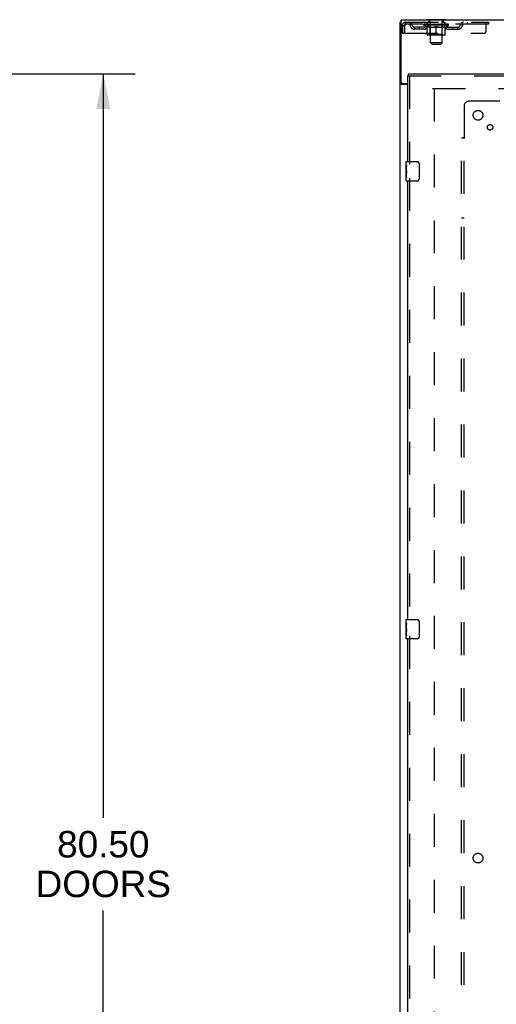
# Model space of a CAD drawing. Header units: inches. Extents: x 0 to 308, y 0 to 199.
# Tile 14 of 139: x 29 to 54, y 95 to 145. Entities that reach past the tile are written whole.
import ezdxf

# ---------------------------------------------------------------- set-up
doc = ezdxf.new("R2010")
doc.units = ezdxf.units.IN
doc.header["$LTSCALE"] = 16.920913
doc.header["$MEASUREMENT"] = 0
doc.linetypes.add('HIDDEN', pattern=[0.2, 0.1, -0.1])
doc.layers.get('0').update_dxf_attribs({"linetype": 'CONTINUOUS'})
for name, color, linetype in [('DEFAULT_2', 8, 'HIDDEN'), ('DIMENSIONS', 7, 'CONTINUOUS'), ('LEFT_OR_SECONDARY_DOOR_ASSEMBLY', 7, 'CONTINUOUS'), ('SUBPANEL', 7, 'CONTINUOUS')]:
    doc.layers.add(name, color=color, linetype=linetype)
doc.styles.get("Standard").update_dxf_attribs({"font": 'arial.ttf'})
doc.dimstyles.new('DIMSTYLE_1', dxfattribs={"dimtxt": 1.357292, "dimasz": 1.809723, "dimexe": 0.09, "dimexo": 0.07, "dimgap": 0.0375, "dimtad": 0, "dimtih": 1, "dimtoh": 1, "dimzin": 4, "dimdsep": 46, "dimtxsty": 'Standard', "dimblk": '_FILLED', "dimblk1": '_FILLED', "dimblk2": '_FILLED', "dimcen": 0.09, "dimadec": 3, "dimazin": 1, "dimtfac": 1, "dimtdec": 3, "dimtofl": 0, "dimtmove": 0, "dimatfit": 3, "dimldrblk": '_FILLED', "dimfxl": 0, "dimtolj": 1, "dimtzin": 4, "dimarcsym": 0})

# ---------------------------------------------------------------- blocks, each defined once
blk = doc.blocks.new('_FILLED')
at = {"color": 0, "linetype": 'ByBlock'}
blk.add_solid([(0, 0), (-1, 0.2), (-1, -0.2)], dxfattribs=at)
blk = doc.blocks.new('*D9')
at = {"layer": 'DIMENSIONS', "color": 2, "linetype": 'Continuous'}
for p, q in [((27.69, 142.584), (35.146, 142.584)), ((33.517, 142.584), (33.517, 104.405)), ((33.517, 62.084), (33.517, 99.654)), ((27.69, 62.084), (35.146, 62.084))]:
    blk.add_line(p, q, dxfattribs=at)
at = {"layer": 'DIMENSIONS', "color": 2, "linetype": 'Continuous', "xscale": 1.8097233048, "yscale": 1.8097233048, "zscale": 1.8097233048}
for p, rotation in [((33.517, 142.584), 90), ((33.517, 62.084), 270)]:
    blk.add_blockref('_FILLED', p, dxfattribs=dict(at, rotation=rotation))
at = {"layer": 'DIMENSIONS', "color": 2, "linetype": 'Continuous', "insert": (33.517, 103.726), "char_height": 1.3573, "width": 6.94288, "attachment_point": 2, "line_spacing_factor": 0.9}
blk.add_mtext('80.50\\PDOORS', dxfattribs=at)

msp = doc.modelspace()

# ---------------------------------------------------------------- linework, layer by layer
at = {"color": 7, "linetype": 'Continuous'}
for p, q in [((48.763, 55.438), (48.763, 145.23)), ((48.763, 145.23), (48.815, 145.23)), ((48.815, 142.156), (48.815, 145.334)), ((126.461, 145.334), (48.815, 145.334)), ((50.117, 145.364), (50.117, 145.334)), ((51.117, 145.364), (50.117, 145.364)), ((51.117, 145.364), (51.117, 145.334)), ((49.138, 142.041), (48.833, 142.041)), ((48.877, 142.093), (49.138, 142.093))]:
    msp.add_line(p, q, dxfattribs=at)
for points in [[(48.806, 142.053), (48.798, 142.056), (48.794, 142.057), (48.79, 142.059), (48.787, 142.06), (48.783, 142.061), (48.78, 142.063), (48.777, 142.064), (48.775, 142.066), (48.772, 142.067), (48.77, 142.069), (48.768, 142.071), (48.766, 142.072), (48.765, 142.074), (48.764, 142.076), (48.763, 142.078), (48.763, 142.08), (48.763, 142.082)], [(48.833, 142.041), (48.83, 142.043), (48.828, 142.044), (48.825, 142.046), (48.822, 142.048), (48.818, 142.049), (48.814, 142.05), (48.81, 142.052), (48.806, 142.053)]]:
    msp.add_lwpolyline(points, dxfattribs=at)
msp.add_arc((48.877, 142.156), 0.0625, 180, 270, dxfattribs=at)
at = {"layer": 'DEFAULT_2', "color": 8, "linetype": 'HIDDEN'}
for p, q in [((48.867, 145.063), (48.867, 144.667)), ((48.867, 145.063), (48.971, 145.063)), ((48.971, 145.063), (48.971, 144.667)), ((49.001, 144.667), (49.001, 145.063)), ((49.034, 145.23), (49.034, 145.126)), ((49.034, 145.23), (53.304, 145.23)), ((53.304, 145.126), (49.034, 145.126)), ((49.983, 145.079), (49.983, 145.126)), ((50.143, 144.968), (49.983, 145.079)), ((51.25, 145.079), (49.983, 145.079)), ((49.993, 145.119), (49.993, 145.126)), ((50.002, 145.116), (50.002, 145.119)), ((50.002, 145.116), (51.232, 145.116)), ((50.011, 145.116), (50.011, 145.119)), ((50.011, 145.116), (50.011, 145.119)), ((50.022, 145.119), (50.022, 145.126)), ((50.038, 145.116), (50.038, 145.119)), ((50.04, 145.116), (50.04, 145.119)), ((50.068, 145.119), (50.068, 145.126)), ((50.083, 145.116), (50.083, 145.119)), ((50.085, 145.116), (50.085, 145.119)), ((50.29, 145.119), (50.088, 145.119)), ((50.132, 145.119), (50.132, 145.126)), ((50.133, 145.116), (50.133, 145.119)), ((50.134, 145.116), (50.134, 145.119)), ((50.137, 145.116), (50.137, 145.119)), ((50.144, 145.116), (50.144, 145.119)), ((50.144, 145.116), (50.144, 145.119)), ((50.147, 145.116), (50.147, 145.119)), ((50.151, 145.116), (50.151, 145.12)), ((50.155, 145.116), (50.155, 145.119)), ((50.169, 145.116), (50.169, 145.119)), ((50.179, 145.126), (50.179, 145.23)), ((50.187, 145.116), (50.187, 145.119)), ((50.188, 145.116), (50.188, 145.122)), ((50.208, 145.116), (50.208, 145.119)), ((50.21, 145.119), (50.21, 145.126)), ((50.214, 145.364), (50.214, 145.334)), ((50.219, 145.116), (50.219, 145.119)), ((50.223, 145.116), (50.223, 145.119)), ((50.233, 145.116), (50.233, 145.119)), ((50.244, 145.116), (50.244, 145.123)), ((50.252, 145.274), (50.252, 145.354)), ((50.259, 145.116), (50.259, 145.119)), ((50.322, 145.264), (50.262, 145.264)), ((50.263, 145.116), (50.263, 145.119)), ((50.29, 145.116), (50.29, 145.119)), ((50.357, 145.119), (50.295, 145.119)), ((50.3, 145.119), (50.3, 145.126)), ((50.304, 144.607), (50.304, 145.076)), ((50.307, 145.116), (50.307, 145.119)), ((50.312, 145.116), (50.312, 145.119)), ((50.317, 144.183), (50.317, 145.254)), ((50.318, 145.116), (50.318, 145.124)), ((50.322, 145.116), (50.322, 145.119)), ((50.333, 145.116), (50.333, 145.119)), ((50.357, 145.116), (50.357, 145.119)), ((50.432, 145.119), (50.372, 145.119)), ((50.393, 145.116), (50.393, 145.119)), ((50.4, 145.119), (50.4, 145.126)), ((50.404, 145.116), (50.404, 145.119)), ((50.406, 145.116), (50.406, 145.125)), ((50.409, 145.116), (50.409, 145.119)), ((50.416, 145.116), (50.416, 145.119)), ((50.432, 145.116), (50.432, 145.119)), ((50.512, 145.119), (50.458, 145.119)), ((50.471, 145.116), (50.471, 145.119)), ((50.502, 145.119), (50.617, 145.126)), ((50.507, 145.119), (50.507, 145.126)), ((50.507, 145.119), (50.507, 145.126)), ((50.507, 145.126), (50.507, 145.126)), ((50.507, 145.116), (50.507, 145.119)), ((50.511, 145.116), (50.511, 145.119)), ((50.512, 145.116), (50.512, 145.119)), ((50.513, 145.116), (50.513, 145.119)), ((50.596, 145.119), (50.548, 145.119)), ((50.553, 145.116), (50.553, 145.119)), ((50.596, 145.116), (50.596, 145.119)), ((50.614, 145.119), (50.614, 145.119)), ((50.614, 145.116), (50.614, 145.119)), ((50.614, 145.116), (50.614, 145.119)), ((50.617, 145.119), (50.617, 145.126)), ((50.619, 145.116), (50.619, 145.119)), ((50.619, 145.116), (50.619, 145.119)), ((50.619, 145.119), (50.619, 145.119)), ((50.621, 145.119), (50.686, 145.119)), ((50.637, 145.116), (50.637, 145.119)), ((50.654, 145.119), (50.654, 145.124)), ((50.654, 145.124), (50.731, 145.119)), ((50.675, 145.119), (50.675, 145.122)), ((50.68, 145.116), (50.68, 145.119)), ((50.721, 145.116), (50.721, 145.119)), ((50.721, 145.116), (50.721, 145.119)), ((50.721, 145.119), (50.776, 145.119)), ((50.722, 145.116), (50.722, 145.119)), ((50.726, 145.119), (50.726, 145.126)), ((50.726, 145.126), (50.727, 145.126)), ((50.726, 145.116), (50.726, 145.119)), ((50.727, 145.119), (50.727, 145.126)), ((50.763, 145.116), (50.763, 145.119)), ((50.802, 145.116), (50.802, 145.119)), ((50.802, 145.119), (50.861, 145.119)), ((50.817, 145.116), (50.817, 145.119)), ((50.824, 145.116), (50.824, 145.119)), ((50.827, 145.116), (50.827, 145.125)), ((50.83, 145.116), (50.83, 145.119)), ((50.833, 145.119), (50.833, 145.126)), ((50.841, 145.116), (50.841, 145.119)), ((50.877, 145.116), (50.877, 145.119)), ((50.877, 145.119), (50.939, 145.119)), ((50.901, 145.116), (50.901, 145.119)), ((50.972, 145.264), (50.912, 145.264)), ((50.912, 145.116), (50.912, 145.119)), ((50.916, 145.116), (50.916, 145.124)), ((50.917, 144.183), (50.917, 145.254)), ((50.922, 145.116), (50.922, 145.119)), ((50.927, 145.116), (50.927, 145.119)), ((50.929, 144.607), (50.929, 145.076)), ((50.933, 145.119), (50.933, 145.126)), ((50.944, 145.116), (50.944, 145.119)), ((50.944, 145.119), (51.145, 145.119)), ((50.971, 145.116), (50.971, 145.119)), ((50.974, 145.116), (50.974, 145.119)), ((50.982, 145.274), (50.982, 145.354)), ((50.989, 145.116), (50.989, 145.123)), ((51.001, 145.116), (51.001, 145.119)), ((51.01, 145.116), (51.01, 145.119)), ((51.014, 145.116), (51.014, 145.119)), ((51.02, 145.364), (51.02, 145.334)), ((51.024, 145.119), (51.024, 145.126)), ((51.025, 145.116), (51.025, 145.119)), ((51.046, 145.116), (51.046, 145.122)), ((51.046, 145.116), (51.046, 145.119)), ((51.054, 145.126), (51.054, 145.23)), ((51.064, 145.116), (51.064, 145.119)), ((51.078, 145.116), (51.078, 145.119)), ((51.083, 145.116), (51.083, 145.12)), ((51.086, 145.116), (51.086, 145.119)), ((51.089, 145.116), (51.089, 145.119)), ((51.09, 145.116), (51.09, 145.119)), ((51.091, 144.968), (51.25, 145.079)), ((51.097, 145.116), (51.097, 145.119)), ((51.1, 145.116), (51.1, 145.119)), ((51.1, 145.116), (51.1, 145.119)), ((51.102, 145.119), (51.102, 145.126)), ((51.148, 145.116), (51.148, 145.119)), ((51.151, 145.116), (51.151, 145.119)), ((51.165, 145.119), (51.165, 145.126)), ((51.194, 145.116), (51.194, 145.119)), ((51.195, 145.116), (51.195, 145.119)), ((51.212, 145.119), (51.212, 145.126)), ((51.222, 145.116), (51.222, 145.119)), ((51.223, 145.116), (51.223, 145.119)), ((51.232, 145.116), (51.232, 145.119)), ((51.24, 145.119), (51.24, 145.126)), ((51.25, 145.079), (51.25, 145.126)), ((52.204, 145.23), (52.204, 145.126)), ((53.179, 144.792), (53.179, 145.23)), ((53.304, 145.23), (53.304, 145.126)), ((48.867, 144.667), (48.971, 144.667)), ((49.001, 144.667), (53.054, 144.667)), ((49.502, 144.875), (49.502, 144.979)), ((49.985, 144.979), (49.502, 144.979)), ((49.985, 144.875), (49.502, 144.875)), ((49.752, 144.875), (49.752, 144.979)), ((50.143, 144.968), (50.153, 144.968)), ((50.153, 144.605), (50.153, 145.011)), ((51.043, 144.567), (50.19, 144.567)), ((50.304, 144.607), (50.264, 144.567)), ((50.475, 144.968), (50.296, 144.968)), ((50.929, 144.607), (50.304, 144.607)), ((50.617, 144.567), (50.617, 145.011)), ((50.938, 144.968), (50.758, 144.968)), ((50.929, 144.607), (50.969, 144.567)), ((51.08, 144.605), (51.08, 145.011)), ((51.08, 144.968), (51.091, 144.968)), ((51.248, 144.979), (51.731, 144.979)), ((51.248, 144.875), (51.731, 144.875)), ((51.481, 144.875), (51.481, 144.979)), ((51.731, 144.875), (51.731, 144.979)), ((50.386, 144.114), (50.317, 144.183)), ((50.917, 144.183), (50.317, 144.183)), ((50.386, 144.114), (50.848, 144.114)), ((50.848, 144.114), (50.917, 144.183)), ((50.429, 141.834), (85.367, 141.834)), ((50.513, 141.834), (50.513, 62.834))]:
    msp.add_line(p, q, dxfattribs=at)
for points in [[(49.034, 145.23), (49.031, 145.229), (49.029, 145.226), (49.027, 145.22), (49.024, 145.213), (49.022, 145.204), (49.02, 145.193), (49.017, 145.181), (49.015, 145.167), (49.012, 145.152), (49.01, 145.135), (49.008, 145.118), (49.005, 145.1), (49.001, 145.063)], [(49.034, 145.126), (49.031, 145.125), (49.029, 145.124), (49.027, 145.122), (49.024, 145.12), (49.022, 145.116), (49.02, 145.112), (49.017, 145.107), (49.015, 145.102), (49.012, 145.096), (49.01, 145.09), (49.008, 145.084), (49.005, 145.077), (49.001, 145.063)], [(50.153, 145.011), (50.179, 145.001), (50.204, 144.992), (50.229, 144.984), (50.254, 144.978), (50.279, 144.972), (50.303, 144.968)], [(50.296, 144.968), (50.272, 144.972), (50.249, 144.978), (50.225, 144.984), (50.201, 144.992), (50.177, 145.001), (50.153, 145.01)], [(50.466, 144.968), (50.491, 144.972), (50.515, 144.978), (50.54, 144.985), (50.565, 144.992), (50.591, 145.001), (50.617, 145.011)], [(50.617, 145.01), (50.592, 145), (50.568, 144.992), (50.545, 144.984), (50.522, 144.978), (50.498, 144.972), (50.475, 144.968)], [(50.617, 145.011), (50.643, 145.001), (50.668, 144.992), (50.693, 144.984), (50.718, 144.978), (50.743, 144.972), (50.768, 144.968)], [(50.758, 144.968), (50.735, 144.972), (50.711, 144.978), (50.688, 144.984), (50.665, 144.992), (50.641, 145), (50.617, 145.01)], [(50.93, 144.968), (50.955, 144.972), (50.98, 144.978), (51.004, 144.984), (51.029, 144.992), (51.055, 145.001), (51.08, 145.011)], [(51.08, 145.01), (51.056, 145), (51.032, 144.992), (51.008, 144.984), (50.984, 144.978), (50.961, 144.972), (50.938, 144.968)]]:
    msp.add_lwpolyline(points, dxfattribs=at)
for centre, radius, start, end in [((49.034, 145.063), 0.167, 90, 180), ((49.034, 145.063), 0.063, 90, 180), ((49.213, 145.063), 0.167, 8.0716, 90), ((49.213, 145.063), 0.0625, 7.9863, 90), ((49.502, 145.104), 0.229, 187.9863, 270), ((49.502, 145.104), 0.125, 188.0716, 270), ((49.985, 145.104), 0.125, 270, 351.9284), ((49.985, 145.104), 0.229, 270, 352.0137), ((50.274, 145.063), 0.167, 90, 171.9284), ((50.123, 145.433), 0.069, 265, 270), ((50.274, 145.063), 0.0625, 90, 172.0137), ((50.242, 145.354), 0.01, 0, 90), ((50.262, 145.274), 0.01, 180, 270), ((50.264, 145.076), 0.0398, 0, 90), ((50.307, 145.254), 0.01, 0, 90), ((50.927, 145.254), 0.01, 90, 180), ((50.969, 145.076), 0.0398, 90, 180), ((50.959, 145.063), 0.167, 8.0716, 90), ((50.96, 145.063), 0.0625, 7.9863, 90), ((50.972, 145.274), 0.01, 270, 360), ((50.992, 145.354), 0.01, 90, 180), ((51.248, 145.104), 0.229, 187.9863, 270), ((51.11, 145.433), 0.069, 270, 275), ((51.248, 145.104), 0.125, 188.0716, 270), ((51.731, 145.104), 0.125, 270, 351.9284), ((51.731, 145.104), 0.229, 270, 352.0137), ((52.02, 145.063), 0.167, 90, 171.9284), ((52.02, 145.063), 0.0625, 90, 172.0137), ((50.19, 144.605), 0.0371, 180, 270), ((51.043, 144.605), 0.0371, 270, 360), ((53.054, 144.792), 0.125, 270, 360)]:
    msp.add_arc(centre, radius, start, end, dxfattribs=at)
for centre, major_axis, ratio, start_param, end_param in [((50.617, 145.126), (0.633, 0.007), 0.05963, 2.96643, 3.140963), ((49.964, 145.114), (0.198, 0), 0.060556, 0.430652, 1.470503), ((50.617, 145.126), (0.633, 0), 0.060556, -3.141593, -2.96706), ((49.964, 145.107), (0.198, 0.002), 0.05963, 1.376596, 1.469874), ((50.617, 145.126), (0.633, 0.013), 0.05688, 2.791345, 2.965878), ((49.939, 145.114), (0.198, 0.002), 0.05963, 0.25549, 1.295341), ((50.008, 145.114), (0.198, -0.002), 0.05963, 0.605815, 1.645666), ((50.617, 145.126), (0.633, -0.007), 0.05963, -2.96643, -2.791898), ((50.008, 145.107), (0.198, 0), 0.060556, 1.551758, 1.645036), ((49.939, 145.107), (0.198, 0.004), 0.05688, 1.20151, 1.294789), ((50.009, 145.109), (0.164, 0.002), 0.05963, 1.065228, 1.614276), ((49.989, 145.109), (0.164, 0.003), 0.05688, 0.890143, 1.43919), ((50.047, 145.109), (0.164, 0), 0.060556, 1.240391, 1.789438), ((50.617, 145.126), (0.633, 0.019), 0.052395, 2.616403, 2.790936), ((49.936, 145.114), (0.198, 0.004), 0.05688, 0.080405, 1.120256), ((50.07, 145.114), (0.198, -0.004), 0.05688, 0.7809, 1.820751), ((50.617, 145.126), (0.633, -0.013), 0.05688, -2.791345, -2.616812), ((50.07, 145.107), (0.198, -0.002), 0.05963, 1.72692, 1.820198), ((49.936, 145.107), (0.198, 0.006), 0.052395, 1.026568, 1.119847), ((49.989, 145.109), (0.164, 0.005), 0.052395, 0.715201, 1.264248), ((50.103, 145.109), (0.164, -0.002), 0.05963, 1.415553, 1.9646), ((50.617, 145.126), (0.633, 0.025), 0.046319, 2.441654, 2.616187), ((50.15, 145.114), (0.198, -0.006), 0.052395, 0.955842, 1.995693), ((49.952, 145.114), (0.198, 0.006), 0.052395, -0.094537, 0.945314), ((50.617, 145.126), (0.633, -0.019), 0.052395, -2.616403, -2.44187), ((50.15, 145.107), (0.198, -0.004), 0.05688, 1.902006, 1.995284), ((49.952, 145.107), (0.198, 0.008), 0.046319, 0.851819, 0.945098), ((50.007, 145.109), (0.164, 0.006), 0.046319, 0.540452, 1.089499), ((50.174, 145.109), (0.164, -0.003), 0.05688, 1.590638, 2.139686), ((50.617, 145.126), (0.633, 0.029), 0.038841, 2.267123, 2.441656), ((50.243, 145.114), (0.198, -0.008), 0.046319, 1.130591, 2.170442), ((49.99, 145.114), (0.198, 0.008), 0.046319, -0.269286, 0.770565), ((50.617, 145.126), (0.633, -0.025), 0.046319, -2.441654, -2.267121), ((50.243, 145.107), (0.198, -0.006), 0.052395, 2.076947, 2.170226), ((49.99, 145.107), (0.198, 0.009), 0.038841, 0.677289, 0.770567), ((50.044, 145.109), (0.164, 0.008), 0.038841, 0.365921, 0.914969), ((50.258, 145.109), (0.164, -0.005), 0.052395, 1.76558, 2.314627), ((50.617, 145.126), (0.633, 0.033), 0.030195, 2.09281, 2.267343), ((50.348, 145.114), (0.198, -0.009), 0.038841, 1.305122, 2.344973), ((50.046, 145.114), (0.198, 0.009), 0.038841, -0.443817, 0.596034), ((50.617, 145.126), (0.633, -0.029), 0.038841, -2.267123, -2.092591), ((50.348, 145.107), (0.198, -0.008), 0.046319, 2.251696, 2.344975), ((50.046, 145.107), (0.198, 0.01), 0.030195, 0.502975, 0.596254), ((50.098, 145.109), (0.164, 0.009), 0.030195, 0.191608, 0.740655), ((50.354, 145.109), (0.164, -0.006), 0.046319, 1.940329, 2.489376), ((50.119, 145.114), (0.198, 0.01), 0.030195, -0.61813, 0.421721), ((50.617, 145.126), (0.633, 0.036), 0.020645, 1.918687, 2.09322), ((50.461, 145.114), (0.198, -0.01), 0.030195, 1.479435, 2.519286), ((50.617, 145.126), (0.633, -0.033), 0.030195, -2.09281, -1.918277), ((50.461, 145.107), (0.198, -0.009), 0.038841, 2.426227, 2.519505), ((50.119, 145.107), (0.198, 0.011), 0.020645, 0.328852, 0.422131), ((50.168, 145.109), (0.164, 0.009), 0.020645, 0.017485, 0.566532), ((50.457, 145.109), (0.164, -0.008), 0.038841, 2.11486, 2.663907), ((50.208, 145.114), (0.198, 0.011), 0.020645, -0.792253, 0.247598), ((50.617, 145.126), (0.633, 0.038), 0.010478, 1.744704, 1.919237), ((50.579, 145.114), (0.198, -0.011), 0.020645, 1.653558, 2.693409), ((50.617, 145.126), (0.633, -0.036), 0.020645, -1.918687, -1.744154), ((50.579, 145.107), (0.198, -0.01), 0.030195, 2.60054, 2.693819), ((50.208, 145.107), (0.198, 0.012), 0.010478, 0.154869, 0.248148), ((50.252, 145.109), (0.164, 0.01), 0.010478, 6.126688, 6.675735), ((50.566, 145.109), (0.164, -0.009), 0.030195, 2.289173, 2.83822), ((50.309, 145.114), (0.198, 0.012), 0.010478, -0.966236, -0.000846), ((50.697, 145.114), (0.198, -0.012), 0.010478, 1.827541, 2.867392), ((50.617, 145.126), (0.633, -0.038), 0.010478, -1.744704, -1.563007), ((50.697, 145.107), (0.198, -0.011), 0.020645, 2.774664, 2.867942), ((50.675, 145.109), (0.164, -0.009), 0.020645, 2.463296, 3.012344), ((50.536, 145.114), (0.198, 0.012), 0.010478, 0.274201, 1.314052), ((50.45, 145.109), (0.164, 0.01), 0.010478, -0.000483, 0.504314), ((50.42, 145.107), (0.198, 0.012), 0.010478, 0.099668, 0.192946), ((50.617, 145.126), (0.633, 0.038), 0.010478, -1.571421, -1.396888), ((50.784, 145.109), (0.164, -0.01), 0.010478, 2.637279, 3.14189), ((50.814, 145.107), (0.198, -0.012), 0.010478, 2.74231, 2.948646), ((50.655, 145.114), (0.198, 0.011), 0.020645, 0.448184, 1.488034), ((50.558, 145.109), (0.164, 0.009), 0.020645, 0.129249, 0.678296), ((50.536, 145.107), (0.198, 0.011), 0.020645, 0.273651, 0.366929), ((50.924, 145.114), (0.198, -0.012), 0.010478, -3.140747, -2.175357), ((50.617, 145.126), (0.633, 0.036), 0.020645, -1.397439, -1.222906), ((50.617, 145.126), (0.633, -0.038), 0.010478, 1.222355, 1.396888), ((50.772, 145.114), (0.198, 0.01), 0.030195, 0.622307, 1.662158), ((50.668, 145.109), (0.164, 0.009), 0.030195, 0.303372, 0.852419), ((50.981, 145.109), (0.164, -0.01), 0.010478, 2.749043, 3.29809), ((51.025, 145.114), (0.198, -0.011), 0.020645, 2.893995, 3.933846), ((50.655, 145.107), (0.198, 0.01), 0.030195, 0.447774, 0.541052), ((51.025, 145.107), (0.198, -0.012), 0.010478, 2.893445, 2.986723), ((50.617, 145.126), (0.633, 0.033), 0.030195, -1.223315, -1.048783), ((50.617, 145.126), (0.633, -0.036), 0.020645, 1.048373, 1.222906), ((50.885, 145.114), (0.198, 0.009), 0.038841, 0.79662, 1.836471), ((50.776, 145.109), (0.164, 0.008), 0.038841, 0.477686, 1.026733), ((51.065, 145.109), (0.164, -0.009), 0.020645, 2.57506, 3.124108), ((51.114, 145.114), (0.198, -0.01), 0.030195, 2.719872, 3.759723), ((50.99, 145.114), (0.198, 0.008), 0.046319, 0.971151, 2.011002), ((50.772, 145.107), (0.198, 0.009), 0.038841, 0.622087, 0.715366), ((51.114, 145.107), (0.198, -0.011), 0.020645, 2.719462, 2.812741), ((50.617, 145.126), (0.633, 0.029), 0.038841, -1.049002, -0.874469), ((50.617, 145.126), (0.633, -0.033), 0.030195, 0.87425, 1.048783), ((50.88, 145.109), (0.164, 0.006), 0.046319, 0.652216, 1.201263), ((51.084, 145.114), (0.198, 0.006), 0.052395, 1.1459, 2.185751), ((51.135, 145.109), (0.164, -0.009), 0.030195, 2.400937, 2.949985), ((51.187, 145.114), (0.198, -0.009), 0.038841, 2.545558, 3.585409), ((50.975, 145.109), (0.164, 0.005), 0.052395, 0.826965, 1.376012), ((50.885, 145.107), (0.198, 0.008), 0.046319, 0.796618, 0.889896), ((51.187, 145.107), (0.198, -0.01), 0.030195, 2.545339, 2.638617), ((51.163, 145.114), (0.198, 0.004), 0.05688, 1.320842, 2.360692), ((50.617, 145.126), (0.633, 0.025), 0.046319, -0.874471, -0.699939), ((50.617, 145.126), (0.633, -0.029), 0.038841, 0.699936, 0.874469), ((51.244, 145.114), (0.198, -0.008), 0.046319, 2.371028, 3.410879), ((51.189, 145.109), (0.164, -0.008), 0.038841, 2.226624, 2.775671), ((51.226, 145.114), (0.198, 0.002), 0.05963, 1.495927, 2.535778), ((51.06, 145.109), (0.164, 0.003), 0.05688, 1.001907, 1.550954), ((51.281, 145.114), (0.198, -0.006), 0.052395, 2.196279, 3.23613), ((51.226, 145.109), (0.164, -0.006), 0.046319, 2.052093, 2.601141), ((50.99, 145.107), (0.198, 0.006), 0.052395, 0.971367, 1.064645), ((51.27, 145.114), (0.198, 0), 0.060556, 1.671089, 2.71094), ((51.244, 145.107), (0.198, -0.009), 0.038841, 2.371026, 2.464304), ((51.298, 145.114), (0.198, -0.004), 0.05688, 2.021337, 3.061188), ((50.617, 145.126), (0.633, 0.019), 0.052395, -0.699723, -0.52519), ((50.617, 145.126), (0.633, -0.025), 0.046319, 0.525406, 0.699939), ((51.294, 145.114), (0.198, -0.002), 0.05963, 1.846251, 2.886102), ((51.131, 145.109), (0.164, 0.002), 0.05963, 1.176993, 1.72604), ((51.245, 145.109), (0.164, -0.005), 0.052395, 1.877344, 2.426392), ((51.186, 145.109), (0.164, 0), 0.060556, 1.352155, 1.901202), ((51.244, 145.109), (0.164, -0.003), 0.05688, 1.702402, 2.25145), ((51.224, 145.109), (0.164, -0.002), 0.05963, 1.527317, 2.076364), ((51.084, 145.107), (0.198, 0.004), 0.05688, 1.146309, 1.239587), ((51.281, 145.107), (0.198, -0.008), 0.046319, 2.196495, 2.289773), ((50.617, 145.126), (0.633, 0.013), 0.05688, -0.524781, -0.350248), ((50.617, 145.126), (0.633, -0.019), 0.052395, 0.350657, 0.52519), ((51.163, 145.107), (0.198, 0.002), 0.05963, 1.321394, 1.414673), ((51.298, 145.107), (0.198, -0.006), 0.052395, 2.021746, 2.115024), ((50.617, 145.126), (0.633, 0.007), 0.05963, -0.349695, -0.175162), ((50.617, 145.126), (0.633, -0.013), 0.05688, 0.175715, 0.350248), ((51.226, 145.107), (0.198, 0), 0.060556, 1.496556, 1.589835), ((51.294, 145.107), (0.198, -0.004), 0.05688, 1.846804, 1.940083), ((51.27, 145.107), (0.198, -0.002), 0.05963, 1.671719, 1.764997), ((50.617, 145.126), (0.633, 0), 0.060556, -0.174533, 0), ((50.617, 145.126), (0.633, -0.007), 0.05963, 0.000629, 0.175162)]:
    msp.add_ellipse(centre, major_axis=major_axis, ratio=ratio, start_param=start_param, end_param=end_param, dxfattribs=at)
at = {"layer": 'LEFT_OR_SECONDARY_DOOR_ASSEMBLY', "color": 7, "linetype": 'Continuous'}
for p, q in [((49.18, 142.584), (49.18, 142.48)), ((49.138, 142.48), (49.18, 142.48)), ((49.078, 137.923), (49.078, 138.069)), ((49.093, 138.084), (49.633, 138.084)), ((49.733, 137.984), (49.733, 137.184)), ((49.078, 137.665), (49.078, 137.922)), ((49.083, 137.867), (49.078, 137.867)), ((49.078, 137.699), (49.085, 137.699)), ((49.078, 137.099), (49.078, 137.663)), ((49.079, 137.636), (49.078, 137.636)), ((49.078, 137.504), (49.084, 137.504)), ((49.078, 137.468), (49.085, 137.468)), ((49.085, 137.699), (49.085, 137.835)), ((49.085, 137.238), (49.085, 137.468)), ((49.078, 137.406), (49.085, 137.406)), ((49.078, 137.238), (49.085, 137.238)), ((49.633, 137.084), (49.093, 137.084)), ((49.078, 114.423), (49.078, 114.569)), ((49.078, 114.165), (49.078, 114.422)), ((49.083, 114.367), (49.078, 114.367)), ((49.085, 114.199), (49.085, 114.335)), ((49.093, 114.584), (49.633, 114.584)), ((49.733, 114.484), (49.733, 113.684)), ((49.078, 114.199), (49.085, 114.199)), ((49.078, 113.599), (49.078, 114.163)), ((49.079, 114.136), (49.078, 114.136)), ((49.078, 114.004), (49.084, 114.004)), ((49.078, 113.968), (49.085, 113.968)), ((49.078, 113.906), (49.085, 113.906)), ((49.078, 113.738), (49.085, 113.738)), ((49.085, 113.738), (49.085, 113.968)), ((49.633, 113.584), (49.093, 113.584))]:
    msp.add_line(p, q, dxfattribs=at)
at = {"layer": 'LEFT_OR_SECONDARY_DOOR_ASSEMBLY', "color": 3, "linetype": 'Continuous'}
for p, q in [((49.18, 142.584), (86.033, 142.584)), ((49.138, 142.48), (49.138, 138.084)), ((49.138, 137.084), (49.138, 114.584)), ((49.138, 113.584), (49.138, 91.084))]:
    msp.add_line(p, q, dxfattribs=at)
at = {"layer": 'LEFT_OR_SECONDARY_DOOR_ASSEMBLY', "color": 8, "linetype": 'HIDDEN'}
for p, q in [((49.18, 142.48), (86.033, 142.48)), ((49.242, 142.48), (49.242, 137.929)), ((49.242, 137.239), (49.242, 114.429)), ((49.242, 113.739), (49.242, 90.929))]:
    msp.add_line(p, q, dxfattribs=at)
at = {"layer": 'LEFT_OR_SECONDARY_DOOR_ASSEMBLY', "color": 7, "linetype": 'Continuous'}
for points in [[(49.726, 138.02), (49.728, 138.014), (49.73, 138.008), (49.731, 138.002), (49.732, 137.996), (49.732, 137.99), (49.733, 137.984)], [(49.078, 137.923), (49.078, 137.919), (49.078, 137.915), (49.079, 137.909), (49.08, 137.896)], [(49.078, 137.665), (49.078, 137.657), (49.078, 137.648), (49.079, 137.638)], [(49.079, 137.638), (49.082, 137.604), (49.083, 137.592), (49.084, 137.58), (49.084, 137.567), (49.084, 137.555), (49.085, 137.542), (49.084, 137.529), (49.084, 137.516), (49.084, 137.504), (49.083, 137.491), (49.082, 137.479)], [(49.08, 137.896), (49.081, 137.889), (49.082, 137.88), (49.083, 137.872)], [(49.083, 137.872), (49.084, 137.863), (49.084, 137.854), (49.084, 137.845), (49.085, 137.835)], [(49.733, 137.184), (49.732, 137.178), (49.732, 137.171), (49.731, 137.165), (49.73, 137.159), (49.728, 137.153), (49.726, 137.148)], [(49.078, 114.423), (49.078, 114.419), (49.078, 114.415), (49.079, 114.409), (49.08, 114.396)], [(49.08, 114.396), (49.081, 114.389), (49.082, 114.38), (49.083, 114.372)], [(49.083, 114.372), (49.084, 114.363), (49.084, 114.354), (49.084, 114.345), (49.085, 114.335)], [(49.726, 114.52), (49.728, 114.514), (49.73, 114.508), (49.731, 114.502), (49.732, 114.496), (49.732, 114.49), (49.733, 114.484)], [(49.078, 114.165), (49.078, 114.157), (49.078, 114.148), (49.079, 114.138)], [(49.079, 114.138), (49.082, 114.104), (49.083, 114.092), (49.084, 114.08), (49.084, 114.067), (49.084, 114.055), (49.085, 114.042), (49.084, 114.029), (49.084, 114.016), (49.084, 114.004), (49.083, 113.991), (49.082, 113.979)], [(49.733, 113.684), (49.732, 113.678), (49.732, 113.671), (49.731, 113.665), (49.73, 113.659), (49.728, 113.653), (49.726, 113.648)]]:
    msp.add_lwpolyline(points, dxfattribs=at)
for centre, radius, start, end in [((49.093, 138.069), 0.015, 90, 180), ((49.633, 137.984), 0.1, 21.1999, 90), ((49.093, 137.099), 0.015, 180, 270), ((49.633, 137.184), 0.1, 270, 338.7946), ((49.093, 114.569), 0.015, 90, 180), ((49.633, 114.484), 0.1, 21.1999, 90), ((49.093, 113.599), 0.015, 180, 270), ((49.633, 113.684), 0.1, 270, 338.7946)]:
    msp.add_arc(centre, radius, start, end, dxfattribs=at)
for centre in [(49.341, 137.5), (49.341, 114)]:
    msp.add_ellipse(centre, major_axis=(0.263, 0), ratio=0.432808, start_param=3.141593, end_param=3.321581, dxfattribs=at)
at = {"layer": 'SUBPANEL', "color": 8, "linetype": 'HIDDEN'}
for p, q in [((53.884, 141.178), (52.294, 141.178)), ((52.044, 140.928), (52.044, 139.338)), ((51.919, 65.365), (51.919, 139.303)), ((51.919, 139.303), (52.005, 139.303)), ((52.005, 139.303), (52.085, 139.303)), ((52.044, 65.365), (52.044, 139.303)), ((52.044, 135.178), (51.919, 135.178))]:
    msp.add_line(p, q, dxfattribs=at)
for points in [[(52.005, 139.303), (52.008, 139.304), (52.01, 139.306), (52.012, 139.308), (52.014, 139.31), (52.017, 139.311), (52.018, 139.313), (52.02, 139.315), (52.022, 139.316), (52.024, 139.318), (52.025, 139.32), (52.03, 139.325)], [(52.03, 139.325), (52.032, 139.327), (52.034, 139.329), (52.036, 139.331), (52.038, 139.333), (52.04, 139.335), (52.042, 139.336), (52.044, 139.338)], [(52.063, 139.325), (52.058, 139.328), (52.055, 139.33), (52.053, 139.332), (52.05, 139.333), (52.048, 139.335), (52.046, 139.336), (52.044, 139.338)], [(52.085, 139.303), (52.084, 139.305), (52.083, 139.306), (52.082, 139.308), (52.081, 139.31), (52.08, 139.312), (52.079, 139.313), (52.077, 139.315), (52.075, 139.317), (52.073, 139.318), (52.072, 139.32), (52.069, 139.321), (52.067, 139.322), (52.065, 139.324), (52.063, 139.325)]]:
    msp.add_lwpolyline(points, dxfattribs=at)
for centre, radius in [((52.763, 140.459), 0.25), ((53.381, 139.84), 0.141), ((52.763, 102.334), 0.25)]:
    msp.add_circle(centre, radius, dxfattribs=at)
msp.add_arc((52.294, 140.928), 0.25, 90, 180, dxfattribs=at)

# ---------------------------------------------------------------- dimensions: what is measured, and where the dimension line sits
at = {"layer": 'DIMENSIONS', "color": 2, "linetype": 'Continuous'}
dim = msp.add_linear_dim(base=(33.517, 62.084), p1=(27.62, 142.584), p2=(27.62, 62.084), angle=270, text='<>\\PDOORS', dimstyle='DIMSTYLE_1', dxfattribs=at)
dim.commit()
dim.dimension.update_dxf_attribs({"geometry": '*D9', "text_midpoint": (33.517, 102.029), "dimtype": 160})

doc.saveas('drawing.dxf')
